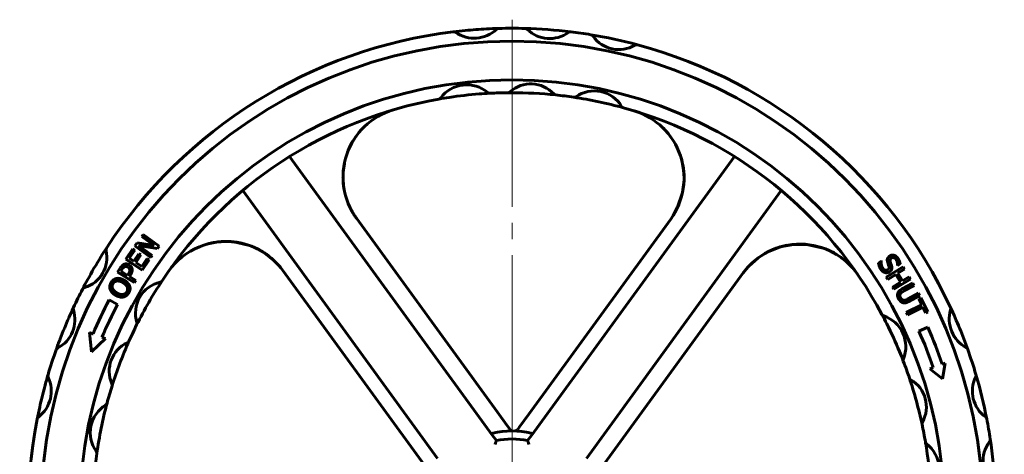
# Model space of a CAD drawing. Header units: millimetres. Extents: x -187 to 437, y 0 to 608.
# Tile 6 of 9: x 79 to 171, y 472 to 512. Entities that reach past the tile are written whole.
import ezdxf

# ---------------------------------------------------------------- set-up
doc = ezdxf.new("R2010")
doc.units = ezdxf.units.MM
doc.linetypes.add('K5LT_AXLED', pattern=[28.364895, 23.864895, -1.5, 1.5, -1.5])
doc.linetypes.add('K5LT_BASIC', pattern=[0])
doc.layers.add('Системный слой (1)', color=7, linetype='Continuous', true_color=0x6c6c6c)

# ---------------------------------------------------------------- blocks, each defined once
blk = doc.blocks.new('U2')
at = {"layer": 'Системный слой (1)', "color": 143, "linetype": 'K5LT_BASIC', "lineweight": 60, "true_color": 0x33acca}
for p, q in [((110.411, 501.463), (110.06, 500.896)), ((110.662, 501.803), (110.411, 501.463)), ((109.773, 500.295), (109.677, 500.07)), ((110.06, 500.896), (109.773, 500.295)), ((109.249, 497.746), (109.248, 497.721)), ((109.248, 497.721), (109.249, 497.67)), ((109.25, 497.875), (109.249, 497.844)), ((109.249, 497.844), (109.249, 497.828)), ((109.249, 497.828), (109.249, 497.82)), ((109.249, 497.82), (109.249, 497.811)), ((109.249, 497.811), (109.249, 497.796)), ((109.249, 497.796), (109.249, 497.785)), ((109.249, 497.785), (109.249, 497.77)), ((109.249, 497.77), (109.249, 497.768)), ((109.249, 497.768), (109.249, 497.765)), ((109.249, 497.765), (109.249, 497.759)), ((109.249, 497.759), (109.249, 497.746)), ((109.249, 497.67), (109.251, 497.576)), ((109.251, 497.576), (109.256, 497.459)), ((109.256, 497.459), (109.274, 497.18)), ((109.274, 497.18), (109.333, 496.703)), ((109.333, 496.703), (109.363, 496.526)), ((109.363, 496.526), (109.369, 496.495)), ((109.369, 496.495), (109.379, 496.449)), ((109.379, 496.449), (109.381, 496.439))]:
    blk.add_line(p, q, dxfattribs=at)
blk = doc.blocks.new('U4')
at = {"layer": 'Системный слой (1)', "color": 143, "linetype": 'K5LT_BASIC', "lineweight": 60, "true_color": 0x33acca}
for p, q in [((149.14, 490.953), (149.599, 491.131)), ((149.599, 491.131), (150.07, 491.277)), ((150.07, 491.277), (150.552, 491.386)), ((151.956, 491.495), (152.428, 491.464)), ((152.428, 491.464), (153.179, 491.34)), ((153.179, 491.34), (153.912, 491.129)), ((153.912, 491.129), (154.183, 491.027)), ((155.26, 490.474), (155.41, 490.375)), ((155.41, 490.375), (155.557, 490.273)), ((155.557, 490.273), (155.701, 490.167))]:
    blk.add_line(p, q, dxfattribs=at)
blk = doc.blocks.new('U5')
at = {"layer": 'Системный слой (1)', "color": 143, "linetype": 'K5LT_BASIC', "lineweight": 60, "true_color": 0x33acca}
for p, q in [((139.061, 502.282), (139.213, 502.126)), ((139.213, 502.126), (139.359, 501.965)), ((139.359, 501.965), (139.5, 501.799)), ((140.736, 499.423), (140.78, 499.261)), ((140.78, 499.261), (140.887, 498.758)), ((140.887, 498.758), (140.953, 498.249)), ((140.953, 498.249), (140.975, 497.905)), ((139.822, 493.951), (139.807, 493.93))]:
    blk.add_line(p, q, dxfattribs=at)
blk = doc.blocks.new('U6')
at = {"layer": 'Системный слой (1)', "color": 143, "linetype": 'K5LT_BASIC', "lineweight": 60, "true_color": 0x33acca}
for p, q in [((139.108, 502.233), (138.761, 502.563)), ((139.428, 501.878), (139.108, 502.233)), ((139.727, 501.504), (139.428, 501.878)), ((140.769, 499.305), (140.712, 499.507)), ((140.933, 498.428), (140.769, 499.305)), ((140.967, 497.985), (140.933, 498.428)), ((140.838, 496.315), (140.976, 497.459)), ((140.972, 497.763), (140.967, 497.985)), ((140.975, 497.652), (140.972, 497.763)), ((140.977, 497.596), (140.975, 497.652)), ((140.976, 497.459), (140.977, 497.472)), ((140.977, 497.569), (140.977, 497.596)), ((140.978, 497.539), (140.977, 497.569)), ((140.977, 497.488), (140.978, 497.492)), ((140.977, 497.481), (140.977, 497.488)), ((140.977, 497.478), (140.977, 497.481)), ((140.977, 497.472), (140.977, 497.478)), ((140.978, 497.52), (140.978, 497.539)), ((140.978, 497.507), (140.978, 497.52)), ((140.978, 497.498), (140.978, 497.507)), ((140.978, 497.492), (140.978, 497.498)), ((140.382, 494.938), (140.838, 496.315)), ((139.964, 494.166), (140.382, 494.938))]:
    blk.add_line(p, q, dxfattribs=at)
blk = doc.blocks.new('U9')
at = {"layer": 'Системный слой (1)', "color": 143, "linetype": 'K5LT_BASIC', "lineweight": 60, "true_color": 0x33acca}
for p, q in [((96.388, 491.438), (96.387, 491.438)), ((96.392, 491.44), (96.388, 491.438)), ((96.394, 491.441), (96.392, 491.44)), ((96.396, 491.441), (96.394, 491.441)), ((96.397, 491.441), (96.396, 491.441)), ((96.398, 491.442), (96.397, 491.441)), ((96.399, 491.442), (96.398, 491.442)), ((96.398, 491.442), (96.398, 491.442)), ((96.4, 491.442), (96.399, 491.442)), ((96.399, 491.442), (96.399, 491.442)), ((96.402, 491.443), (96.4, 491.442)), ((96.405, 491.444), (96.402, 491.443)), ((96.714, 491.533), (96.405, 491.444)), ((97.483, 491.686), (96.714, 491.533)), ((97.873, 491.726), (97.483, 491.686)), ((98.068, 491.738), (97.873, 491.726)), ((98.166, 491.741), (98.068, 491.738)), ((98.214, 491.742), (98.166, 491.741)), ((98.239, 491.743), (98.214, 491.742)), ((98.251, 491.743), (98.239, 491.743)), ((98.257, 491.743), (98.251, 491.743)), ((98.26, 491.743), (98.257, 491.743)), ((98.267, 491.744), (98.26, 491.743)), ((98.279, 491.744), (98.267, 491.744)), ((98.304, 491.744), (98.279, 491.744)), ((99.091, 491.703), (98.304, 491.744)), ((100.415, 491.413), (99.091, 491.703)), ((101.344, 491.023), (101.341, 491.024)), ((101.347, 491.022), (101.344, 491.023)), ((101.349, 491.021), (101.347, 491.022)), ((101.35, 491.02), (101.349, 491.021)), ((101.351, 491.019), (101.35, 491.02)), ((101.352, 491.019), (101.351, 491.019)), ((101.353, 491.018), (101.352, 491.019)), ((101.352, 491.019), (101.352, 491.019)), ((101.352, 491.019), (101.352, 491.019)), ((101.354, 491.018), (101.353, 491.018)), ((101.353, 491.018), (101.353, 491.018)), ((101.357, 491.016), (101.354, 491.018)), ((101.358, 491.016), (101.357, 491.016)), ((101.364, 491.012), (101.358, 491.016)), ((101.372, 491.009), (101.364, 491.012)), ((101.377, 491.006), (101.372, 491.009)), ((101.387, 491.001), (101.377, 491.006)), ((101.392, 490.999), (101.387, 491.001)), ((101.401, 490.994), (101.392, 490.999)), ((101.418, 490.985), (101.401, 490.994)), ((101.453, 490.966), (101.418, 490.985)), ((102.1, 490.566), (101.453, 490.966)), ((102.787, 490.013), (102.1, 490.566)), ((103.39, 489.377), (102.787, 490.013))]:
    blk.add_line(p, q, dxfattribs=at)
blk = doc.blocks.new('U10')
at = {"layer": 'Системный слой (1)', "color": 143, "linetype": 'K5LT_BASIC', "lineweight": 60, "true_color": 0x33acca}
for p, q in [((110.14, 501.04), (110.289, 501.281)), ((110.289, 501.281), (110.447, 501.516)), ((110.003, 500.792), (110.14, 501.04)), ((109.261, 498.122), (109.285, 498.418)), ((109.285, 498.418), (109.373, 499.005)), ((109.373, 499.005), (109.4, 499.136)), ((109.249, 497.836), (109.25, 497.868)), ((109.249, 497.772), (109.249, 497.836)), ((109.255, 497.463), (109.249, 497.772)), ((109.25, 497.868), (109.251, 497.909)), ((109.251, 497.909), (109.253, 497.974)), ((109.253, 497.974), (109.261, 498.122)), ((109.281, 497.094), (109.255, 497.463))]:
    blk.add_line(p, q, dxfattribs=at)
blk = doc.blocks.new('U20')
at = {"layer": 'Системный слой (1)', "color": 143, "linetype": 'K5LT_BASIC', "lineweight": 60, "true_color": 0x33acca}
for p, q in [((149.932, 491.24), (148.76, 490.771)), ((151.167, 491.471), (149.932, 491.24)), ((152.414, 491.462), (151.167, 491.471)), ((153.919, 491.127), (152.414, 491.462)), ((154.211, 491.016), (154.018, 491.091)), ((154.928, 490.671), (154.211, 491.016)), ((147.887, 490.229), (146.996, 489.441)), ((148.76, 490.771), (147.887, 490.229)), ((155.495, 490.315), (154.928, 490.671)), ((156.057, 489.873), (155.495, 490.315))]:
    blk.add_line(p, q, dxfattribs=at)
blk = doc.blocks.new('U39')
at = {"layer": 'Системный слой (1)', "color": 143, "linetype": 'K5LT_BASIC', "lineweight": 60, "true_color": 0x33acca}
for start, end in [(79.60734, 145.02012), (36, 79.60734)]:
    blk.add_arc((98.362, 485.219), 6.525, start, end, dxfattribs=at)
blk = doc.blocks.new('U45')
at = {"layer": 'Системный слой (1)', "color": 30, "linetype": 'K5LT_AXLED', "lineweight": 18, "true_color": 0xff8000}
for q in [(124.971, 512.402), (79.171, 466.602), (170.771, 466.602), (124.971, 420.802)]:
    blk.add_line((124.971, 466.602), q, dxfattribs=at)

msp = doc.modelspace()

# ---------------------------------------------------------------- linework, layer by layer
at = {"layer": 'Системный слой (1)', "color": 143, "linetype": 'K5LT_BASIC', "lineweight": 60, "true_color": 0x33acca}
for p, q in [((118.1566, 505.002), (118.1766, 505.0055)), ((122.9103, 505.5474), (122.9196, 505.5479)), ((122.4197, 474.7064), (104.2863, 499.6648)), ((145.6549, 499.6648), (127.5215, 474.7064)), ((99.9177, 496.4908), (118.051, 471.5324)), ((131.8902, 471.5324), (150.0236, 496.4908)), ((123.6265, 475.838), (110.4949, 493.9121)), ((139.7333, 493.8259), (126.5436, 475.6718)), ((90.52, 492.2074), (90.6535, 492.3909)), ((91.6914, 491.3548), (90.52, 492.2074)), ((90.6535, 492.3909), (92.1331, 491.3139)), ((89.0525, 490.1064), (89.691, 491.0567)), ((89.691, 491.0567), (89.8707, 490.936)), ((89.8829, 491.3322), (90.0863, 491.6115)), ((91.3625, 490.2552), (89.8829, 491.3322)), ((90.0863, 491.6115), (91.6914, 491.3548)), ((91.9725, 491.0933), (90.2203, 491.3672)), ((90.2203, 491.3672), (91.496, 490.4387)), ((92.1331, 491.3139), (91.9725, 491.0933)), ((99.5393, 491.638), (99.5407, 491.6378)), ((90.5715, 489.0859), (89.0525, 490.1064)), ((89.8707, 490.936), (89.3678, 490.1876)), ((89.3678, 490.1876), (89.7839, 489.908)), ((89.7839, 489.908), (90.2528, 490.606)), ((90.4325, 490.4852), (89.9636, 489.7873)), ((90.2528, 490.606), (90.4325, 490.4852)), ((90.5274, 489.4085), (91.0302, 490.1569)), ((91.0302, 490.1569), (91.21, 490.0362)), ((91.496, 490.4387), (91.3625, 490.2552)), ((88.2791, 488.8796), (88.5223, 489.2697)), ((88.6932, 489.1457), (88.5864, 488.9745)), ((89.9636, 489.7873), (90.5274, 489.4085)), ((91.21, 490.0362), (90.5715, 489.0859)), ((159.0711, 489.7344), (159.3265, 489.9021)), ((159.3265, 489.9021), (159.3362, 489.8873)), ((159.7952, 488.4251), (161.3614, 489.3716)), ((160.0379, 489.454), (159.9257, 489.776)), ((160.8382, 489.4919), (160.8284, 489.5067)), ((161.0811, 489.6515), (160.8382, 489.4919)), ((161.4871, 489.1635), (160.8729, 488.7922)), ((161.3614, 489.3716), (161.4871, 489.1635)), ((89.832, 487.9113), (88.2791, 488.8796)), ((88.5864, 488.9745), (89.2056, 488.5885)), ((89.2056, 488.5885), (89.2935, 488.7294)), ((89.4908, 488.6536), (89.3818, 488.4786)), ((89.3818, 488.4786), (89.9606, 488.1177)), ((103.641, 489.0547), (116.8307, 470.9006)), ((133.3393, 470.7344), (146.4709, 488.8085)), ((159.921, 488.2169), (159.7952, 488.4251)), ((160.6876, 488.6802), (159.921, 488.2169)), ((162.0486, 488.2344), (160.4825, 487.2879)), ((161.1232, 487.9593), (160.6876, 488.6802)), ((160.8729, 488.7922), (161.3086, 488.0713)), ((161.3086, 488.0713), (161.9228, 488.4426)), ((161.9228, 488.4426), (162.0486, 488.2344)), ((89.9606, 488.1177), (89.832, 487.9113)), ((160.3567, 487.496), (161.1232, 487.9593)), ((160.4825, 487.2879), (160.3567, 487.496)), ((161.2594, 487.3177), (162.26, 487.868)), ((162.3772, 487.6549), (161.3767, 487.1046)), ((162.26, 487.868), (162.3772, 487.6549)), ((161.7753, 486.3676), (162.781, 486.9208)), ((162.8982, 486.7077), (161.8977, 486.1573)), ((162.781, 486.9208), (162.8982, 486.7077)), ((162.8135, 486.4067), (163.007, 486.5037)), ((163.0887, 485.8579), (162.8135, 486.4067)), ((163.007, 486.5037), (163.6665, 485.1887)), ((87.481, 486.2978), (88.2777, 485.8792)), ((161.6465, 485.1345), (163.0887, 485.8579)), ((163.1977, 485.6405), (161.7555, 484.9171)), ((163.473, 485.0917), (163.1977, 485.6405)), ((159.3856, 484.9489), (159.3877, 484.9449)), ((161.7555, 484.9171), (161.6465, 485.1345)), ((163.6665, 485.1887), (163.473, 485.0917)), ((162.834, 483.3867), (163.6568, 483.7515)), ((85.8476, 481.4557), (85.6541, 483.2668)), ((85.6541, 483.2668), (85.9855, 483.1409)), ((86.8272, 482.8211), (87.1583, 482.6954)), ((87.1583, 482.6954), (85.8476, 481.4557)), ((161.375, 480.592), (161.3767, 480.5875)), ((163.8533, 479.8947), (164.1578, 480.0084)), ((165.0013, 480.3231), (165.262, 480.4204)), ((165.262, 480.4204), (165.0088, 478.9485)), ((165.0088, 478.9485), (163.8533, 479.8947)), ((161.941, 479.0191), (161.9473, 479.0005)), ((124.489, 474.6507), (123.6265, 475.838)), ((126.5436, 475.6718), (125.681, 474.4845)), ((123.1611, 473.6859), (122.4197, 474.7064)), ((124.8881, 474.1014), (124.489, 474.6507)), ((127.5215, 474.7064), (126.7801, 473.6859)), ((163.1148, 474.7272), (163.1169, 474.7171)), ((123.5186, 473.1938), (123.1611, 473.6859)), ((125.502, 474.2381), (125.4893, 474.2206)), ((125.681, 474.4845), (125.502, 474.2381)), ((126.7801, 473.6859), (126.4226, 473.1938)), ((163.4297, 473.0748), (163.4296, 473.0755)), ((163.4303, 473.0717), (163.43, 473.0729)), ((163.4302, 473.072), (163.4303, 473.0717))]:
    msp.add_line(p, q, dxfattribs=at)
for centre, radius, start, end in [((124.9706, 466.6019), 45, 96.973948, 146.96572), ((124.9706, 466.6019), 45, 95.540234, 96.973948), ((119.5432, 510.9711), 0.3, 55.29926, 96.973948), ((119.5432, 510.9711), 0.3, 55.29926, 96.973948), ((121.4476, 513.7214), 3.0452, 235.29926, 313.252469), ((124.9706, 466.6019), 45, 93.011495, 95.540234), ((124.9706, 466.6019), 45, 91.577781, 93.011495), ((123.7399, 511.2849), 0.3, 91.577781, 133.252469), ((124.9706, 466.6019), 45, 90, 91.577781), ((124.9706, 466.6019), 45, 88.445001, 90), ((124.9706, 466.6019), 45, 83.031526, 88.445001), ((126.1836, 511.2854), 0.3, 45.459841, 88.445001), ((126.1836, 511.2854), 0.3, 45.459841, 88.445001), ((128.4738, 513.6126), 2.9651, 225.459841, 306.016687), ((130.3938, 510.9717), 0.3, 83.031526, 126.016687), ((124.9706, 466.6019), 45, 80.609597, 83.031526), ((124.9706, 466.6019), 43.8, 90, 180), ((124.9706, 466.6019), 43.8, 180, 90), ((132.2639, 510.7029), 0.3, 34.43548, 80.609597), ((124.9706, 466.6019), 45, 74.96572, 80.609597), ((134.9079, 512.5156), 2.9057, 214.43548, 301.139838), ((136.5657, 509.7718), 0.3, 74.96572, 121.139838), ((124.9706, 466.6019), 45, 24.973948, 74.96572), ((124.9706, 466.6019), 40.2, 90, 180), ((124.9706, 466.6019), 40.2, 180, 90), ((120.7611, 503.3281), 3.0075, 49.616829, 143.460368), ((124.5822, 505.8999), 0.3, 270.566225, 312.013823), ((126.7198, 503.5272), 2.8936, 42.56209, 132.013823), ((132.6177, 502.7689), 2.993, 31.406123, 124.716479), ((124.9706, 466.6019), 39, 100.062892, 146.567757), ((118.1038, 505.2973), 0.3, 280.062892, 323.460368), ((124.9706, 466.6019), 39, 98.603111, 100.062163), ((124.9706, 466.6019), 39, 94.474086, 98.603111), ((124.9706, 466.6019), 39, 93.014304, 94.474086), ((122.904, 505.8475), 0.3, 229.616829, 273.014304), ((122.904, 505.8475), 0.3, 229.616829, 273.014304), ((124.9706, 466.6019), 39, 90.566225, 93.014304), ((124.9706, 466.6019), 39, 90, 90.566225), ((124.9706, 466.6019), 39, 84.009688, 90), ((129.072, 505.6873), 0.3, 222.56209, 264.009688), ((129.072, 505.6873), 0.3, 222.56209, 264.009688), ((124.9706, 466.6019), 39, 81.554844, 84.009688), ((130.7423, 505.4757), 0.3, 261.554844, 304.716479), ((124.9706, 466.6019), 39, 74.567778, 81.554844), ((115.7737, 497.7474), 6.525, 106.451306, 216), ((135.4283, 504.4849), 0.3, 211.406123, 254.567757), ((135.4283, 504.4849), 0.3, 211.406123, 254.567757), ((124.9706, 466.6019), 39, 28.062892, 74.567757), ((134.4545, 497.6612), 6.525, 324, 73.020123), ((124.9706, 466.6019), 45, 146.96572, 148.203144), ((87.4966, 490.9697), 0.3, 146.96572, 193.139838), ((151.7497, 484.9732), 6.525, 34.451306, 144), ((84.3748, 490.2409), 2.9057, 286.43548, 13.139838), ((124.9706, 466.6019), 45, 148.203144, 151.372174), ((124.9706, 466.6019), 45, 151.372174, 152.609597), ((85.2818, 487.1661), 0.3, 106.43548, 152.609597), ((85.2818, 487.1661), 0.3, 106.43548, 152.609597), ((92.9368, 485.0509), 2.993, 103.406123, 196.716479), ((124.9706, 466.6019), 39, 146.567757, 153.554844), ((92.1733, 488.2542), 0.3, 283.406123, 326.567757), ((124.9706, 466.6019), 45, 152.609597, 155.031526), ((124.9706, 466.6019), 45, 155.031526, 156.403372), ((84.4483, 485.4706), 0.3, 155.031526, 198.016687), ((124.9706, 466.6019), 42.3486, 152.283886, 156.987928), ((124.9706, 466.6019), 41.4486, 152.283886, 156.963913), ((165.4912, 485.4745), 0.3, 343.29926, 24.973948), ((124.9706, 466.6019), 45, 19.577781, 24.973948), ((81.3433, 484.4607), 2.9651, 297.459841, 18.016687), ((124.9706, 466.6019), 45, 156.403372, 159.073155), ((159.6502, 485.0902), 0.3, 208.062892, 251.460368), ((124.9706, 466.6019), 39, 26.603111, 28.062892), ((159.6502, 485.0902), 0.3, 208.062892, 251.460368), ((158.5985, 481.9544), 3.0075, 337.616829, 71.460368), ((168.6953, 484.5131), 3.0452, 163.29926, 241.252469), ((124.9706, 466.6019), 39, 153.554844, 156.009688), ((89.7829, 484.1038), 0.3, 333.554844, 16.716479), ((124.9706, 466.6019), 39, 22.474086, 26.603111), ((124.9706, 466.6019), 42.317, 18.92011, 23.907769), ((86.4062, 482.9811), 0.45, 156.987928, 159.198802), ((124.9706, 466.6019), 41.417, 18.886575, 23.907769), ((124.9706, 466.6019), 45, 159.073155, 160.445001), ((82.8489, 481.5635), 0.3, 117.459841, 160.445001), ((90.3931, 479.6759), 2.8936, 114.56209, 204.013823), ((124.9706, 466.6019), 39, 156.009688, 162.566225), ((89.0656, 482.5805), 0.3, 294.56209, 336.009688), ((167.0864, 481.5802), 0.3, 19.577781, 61.252469), ((124.9706, 466.6019), 45, 160.445001, 163.577781), ((124.9706, 466.6019), 39, 21.014304, 22.474086), ((124.9706, 466.6019), 45, 16.445001, 19.577781), ((161.6568, 480.6949), 0.3, 157.616829, 201.014304), ((124.9706, 466.6019), 39, 18.566225, 21.014304), ((79.0686, 477.812), 3.0452, 307.29926, 25.252469), ((124.9706, 466.6019), 45, 163.577781, 165.011495), ((82.0942, 479.2392), 0.3, 163.577781, 205.252469), ((170.7631, 477.7973), 2.9651, 153.459841, 234.016687), ((167.842, 479.2562), 0.3, 333.459841, 16.445001), ((124.9706, 466.6019), 45, 11.031526, 16.445001), ((124.9706, 466.6019), 45, 165.011495, 167.540234), ((124.9706, 466.6019), 39, 162.566225, 165.014304), ((87.4759, 478.3763), 0.3, 342.566225, 24.013823), ((124.9706, 466.6019), 39, 16.990333, 18.566225), ((162.2253, 479.115), 0.3, 198.566225, 240.013823), ((160.6292, 476.3489), 2.8936, 330.56209, 60.013823), ((124.9706, 466.6019), 39, 13.58558, 16.990333), ((88.7411, 473.9474), 3.0075, 121.616829, 215.460368), ((124.9706, 466.6019), 39, 165.014304, 172.062892), ((87.0072, 476.764), 0.3, 301.616829, 345.014304), ((124.9706, 466.6019), 45, 167.540234, 168.973948), ((124.9706, 466.6019), 39, 12.009688, 13.58558), ((124.9706, 466.6019), 45, 168.973948, 218.96572), ((81.0958, 475.151), 0.3, 127.29926, 168.973948), ((163.4104, 474.7793), 0.3, 150.56209, 192.009688), ((124.9706, 466.6019), 39, 9.554844, 12.009688), ((168.8447, 475.1552), 0.3, 11.031526, 54.016687), ((124.9706, 466.6019), 45, 8.609597, 11.031526), ((124.9706, 466.6019), 7.5, 76.193038, 103.806962), ((125.2466, 474.397), 0.3, 267.972581, 324), ((124.9706, 466.6019), 6.75, 77.578178, 102.421822), ((163.7254, 473.1253), 0.3, 189.554844, 232.716479), ((124.9706, 466.6019), 39, 2.938801, 9.553857), ((161.7307, 470.5053), 2.993, 317.174972, 52.716479), ((171.708, 471.3391), 2.9057, 142.43548, 229.139838), ((169.1669, 473.2935), 0.3, 322.43548, 8.609597), ((124.9706, 466.6019), 45, 2.96572, 8.609597), ((124.9706, 466.6019), 39, 172.062892, 218.567757), ((86.0471, 472.0286), 0.3, 352.062892, 35.460368)]:
    msp.add_arc(centre, radius, start, end, dxfattribs=at)
for points, knots in [([(110.4949, 493.9121), (110.4233, 494.0106), (110.3545, 494.1111), (110.2228, 494.316), (110.1598, 494.4204), (110.0398, 494.6324), (109.9828, 494.7402), (109.9272, 494.8526), (109.9256, 494.8558), (109.912, 494.8835), (109.9001, 494.9081), (109.8808, 494.9485), (109.8733, 494.9643), (109.8613, 494.9902), (109.8566, 495.0002), (109.8496, 495.0153), (109.8474, 495.0202), (109.8451, 495.0252)], [0, 0, 0, 0, 5.4780613, 5.4780613, 10.9561226, 10.9561226, 16.4341839, 16.4341839, 16.5944553, 16.5944553, 17.8235121, 17.8235121, 18.6072298, 18.6072298, 19.1069735, 19.1069735, 19.3515561, 19.3515561, 19.3515561, 19.3515561]), ([(97.2798, 491.6528), (97.4974, 491.6894), (97.7165, 491.7151), (98.0587, 491.7379), (98.1817, 491.7438), (98.4656, 491.7442), (98.6271, 491.7414), (98.821, 491.7289), (98.8542, 491.7265), (98.9872, 491.716), (99.0867, 491.7057), (99.2266, 491.6879), (99.2673, 491.6823), (99.3246, 491.6739), (99.3413, 491.6714), (99.3648, 491.6678), (99.3716, 491.6667), (99.3813, 491.6652), (99.3841, 491.6647), (99.3881, 491.6641), (99.3892, 491.6639), (99.3916, 491.6635), (99.3927, 491.6633), (99.3947, 491.663), (99.3956, 491.6629), (99.398, 491.6625), (99.3995, 491.6622), (99.4041, 491.6615), (99.4072, 491.661), (99.4162, 491.6595), (99.4222, 491.6585), (99.4403, 491.6555), (99.4523, 491.6535), (99.4883, 491.6473), (99.5122, 491.643), (99.5372, 491.6384), (99.5383, 491.6382), (99.5393, 491.6381)], [23.5697752, 23.5697752, 23.5697752, 23.5697752, 26.5940052, 26.5940052, 28.2848455, 28.2848455, 30.5080262, 30.5080262, 30.9677307, 30.9677307, 32.3497538, 32.3497538, 32.9177579, 32.9177579, 33.1512045, 33.1512045, 33.2471499, 33.2471499, 33.2865829, 33.2865829, 33.3027896, 33.3027896, 33.3189964, 33.3189964, 33.3309522, 33.3309522, 33.3527383, 33.3527383, 33.3952479, 33.3952479, 33.4797356, 33.4797356, 33.6484454, 33.6484454, 33.9853336, 33.9853336, 34, 34, 34, 34]), ([(100.9429, 491.2115), (100.9525, 491.2074), (100.9621, 491.2032), (100.9833, 491.1939), (100.9949, 491.1888), (101.0112, 491.1816), (101.016, 491.1795), (101.0227, 491.1765), (101.0247, 491.1756), (101.0275, 491.1744), (101.0283, 491.174), (101.0299, 491.1733), (101.0307, 491.1729), (101.032, 491.1723), (101.0325, 491.1721), (101.034, 491.1715), (101.0349, 491.1711), (101.0375, 491.1699), (101.0392, 491.1691), (101.0443, 491.1668), (101.0477, 491.1653), (101.0579, 491.1606), (101.0647, 491.1576), (101.0851, 491.1483), (101.0986, 491.1421), (101.139, 491.1233), (101.1658, 491.1106), (101.2459, 491.0721), (101.2989, 491.0458), (101.3857, 491.0011), (101.42, 490.9835), (101.5233, 490.9268), (101.593, 490.8886), (101.6962, 490.8283), (101.7311, 490.8084), (101.875, 490.7167), (101.9859, 490.6477), (102.1848, 490.5094), (102.2748, 490.4433), (102.3631, 490.3749)], [10.2891119, 10.2891119, 10.2891119, 10.2891119, 10.6447949, 10.6447949, 11.0731988, 11.0731988, 11.2498242, 11.2498242, 11.3226447, 11.3226447, 11.3526676, 11.3526676, 11.3826905, 11.3826905, 11.4020387, 11.4020387, 11.4353975, 11.4353975, 11.4994465, 11.4994465, 11.6262101, 11.6262101, 11.8790701, 11.8790701, 12.3834557, 12.3834557, 13.3895583, 13.3895583, 15.396426, 15.396426, 16.7029838, 16.7029838, 19.3994866, 19.3994866, 20.762646, 20.762646, 25.1994866, 25.1994866, 29, 29, 29, 29]), ([(146.4709, 488.8085), (146.5479, 488.9145), (146.6282, 489.0181), (146.795, 489.2203), (146.8815, 489.3189), (147.0602, 489.5107), (147.1525, 489.6039), (147.2508, 489.6974), (147.2541, 489.7006), (147.2764, 489.7217), (147.2954, 489.7395), (147.3209, 489.7631), (147.3272, 489.7689), (147.3355, 489.7765), (147.3376, 489.7784), (147.3403, 489.7809), (147.341, 489.7816), (147.3423, 489.7828), (147.343, 489.7834), (147.3443, 489.7845), (147.3448, 489.785), (147.3464, 489.7865), (147.3475, 489.7875), (147.3499, 489.7897), (147.3513, 489.791), (147.3528, 489.7923)], [0, 0, 0, 0, 5.6, 5.6, 11.2, 11.2, 16.8, 16.8, 16.9957149, 16.9957149, 18.1101556, 18.1101556, 18.4750733, 18.4750733, 18.5945636, 18.5945636, 18.6336901, 18.6336901, 18.6728166, 18.6728166, 18.7049872, 18.7049872, 18.7658506, 18.7658506, 18.847554, 18.847554, 18.847554, 18.847554]), ([(123.1807, 473.8852), (123.1544, 473.8787), (123.1324, 473.8716), (123.1029, 473.8554), (123.0935, 473.8469), (123.0841, 473.8265), (123.084, 473.8153), (123.0915, 473.7881), (123.1, 473.7724), (123.1153, 473.7493), (123.1199, 473.7427), (123.1247, 473.7361)], [0.00042724, 0.00042724, 0.00042724, 0.00042724, 0.03252885, 0.03252885, 0.05844422, 0.05844422, 0.08305158, 0.08305158, 0.11094162, 0.11094162, 0.12154514, 0.12154514, 0.12154514, 0.12154514]), ([(126.8165, 473.7361), (126.8216, 473.7431), (126.8264, 473.7499), (126.8427, 473.7748), (126.8516, 473.7918), (126.8575, 473.8198), (126.8563, 473.8307), (126.845, 473.8496), (126.8356, 473.8572), (126.807, 473.8722), (126.7857, 473.879), (126.7605, 473.8852)], [0.26120985, 0.26120985, 0.26120985, 0.26120985, 0.27213363, 0.27213363, 0.30273674, 0.30273674, 0.32763859, 0.32763859, 0.35165235, 0.35165235, 0.3825611, 0.3825611, 0.3825611, 0.3825611]), ([(123.3933, 472.856), (123.3935, 472.8565), (123.3936, 472.857), (123.4045, 472.8871), (123.4153, 472.9166), (123.4362, 472.9734), (123.4463, 473.0008), (123.4692, 473.0624), (123.4814, 473.0951), (123.5002, 473.1451), (123.5072, 473.1637), (123.5163, 473.1878), (123.5186, 473.1938), (123.5186, 473.1938)], [-0.00053974, -0.00053974, -0.00053974, -0.00053974, 0, 0, 0.0314048, 0.0314048, 0.06211351, 0.06211351, 0.10447717, 0.10447717, 0.14037713, 0.14037713, 0.17355906, 0.17355906, 0.17355906, 0.17355906]), ([(126.4226, 473.1938), (126.4226, 473.1938), (126.4249, 473.1878), (126.434, 473.1637), (126.441, 473.1451), (126.4598, 473.0951), (126.4721, 473.0624), (126.495, 473.0008), (126.5051, 472.9734), (126.5259, 472.9166), (126.5367, 472.8871), (126.5476, 472.857), (126.5478, 472.8565), (126.548, 472.856)], [0, 0, 0, 0, 0.0329948, 0.0329948, 0.06869231, 0.06869231, 0.11081706, 0.11081706, 0.1413526, 0.1413526, 0.1725803, 0.1725803, 0.173117, 0.173117, 0.173117, 0.173117]), ([(163.4297, 473.0748), (163.4297, 473.0746), (163.4298, 473.0743), (163.454, 472.9323), (163.5026, 472.7905), (163.5771, 472.6818)], [-0.00039593, -0.00039593, -0.00039593, -0.00039593, 0, 0, 0.20279718, 0.20279718, 0.20279718, 0.20279718]), ([(163.4809, 472.9512), (163.4809, 472.9512), (163.4809, 472.9512), (163.4806, 472.9517), (163.4802, 472.9522), (163.4785, 472.9546), (163.4771, 472.9567), (163.4748, 472.9601), (163.4739, 472.9616), (163.4723, 472.964), (163.4716, 472.9651), (163.4704, 472.967), (163.4699, 472.9679), (163.4689, 472.9694), (163.4685, 472.9701), (163.4678, 472.9713), (163.4675, 472.9718), (163.4669, 472.9728), (163.4666, 472.9733), (163.4662, 472.9741), (163.466, 472.9743), (163.4656, 472.9751), (163.4653, 472.9755), (163.4647, 472.9767), (163.4642, 472.9774), (163.463, 472.9796), (163.4622, 472.9811), (163.4612, 472.983), (163.4609, 472.9835), (163.4597, 472.9858), (163.4587, 472.9876), (163.4565, 472.992), (163.4553, 472.9946), (163.4528, 472.9999), (163.4516, 473.0026), (163.4497, 473.0069), (163.449, 473.0085), (163.4484, 473.0101)], [1.1408675, 1.1408675, 1.1408675, 1.1408675, 1.1569576, 1.1569576, 1.5014282, 1.5014282, 3.0028563, 3.0028563, 4.0572105, 4.0572105, 4.8082502, 4.8082502, 5.4543858, 5.4543858, 5.9367643, 5.9367643, 6.2968886, 6.2968886, 6.6570128, 6.6570128, 6.8570903, 6.8570903, 7.1772196, 7.1772196, 7.6974264, 7.6974264, 8.73784, 8.73784, 9.0582989, 9.0582989, 10.3389993, 10.3389993, 12.1179368, 12.1179368, 13.9633518, 13.9633518, 15, 15, 15, 15]), ([(163.5437, 472.8866), (163.5556, 472.8776), (163.5676, 472.8682), (163.592, 472.849), (163.6043, 472.8392), (163.6291, 472.819), (163.6415, 472.8087), (163.6586, 472.7943), (163.6632, 472.7904), (163.6715, 472.7834), (163.6752, 472.7802), (163.6826, 472.7738), (163.6864, 472.7706), (163.6974, 472.761), (163.7047, 472.7546), (163.7179, 472.743), (163.7237, 472.7378), (163.7296, 472.7325)], [0, 0, 0, 0, 3.2, 3.2, 6.4, 6.4, 9.6, 9.6, 10.7673831, 10.7673831, 11.7128905, 11.7128905, 12.6583979, 12.6583979, 14.5178845, 14.5178845, 16, 16, 16, 16])]:
    msp.add_open_spline(points, degree=3, knots=knots, dxfattribs=at)
for points in [[(159.9257, 489.776), (159.8947, 489.8692), (159.8756, 490.0359), (159.8947, 490.1176)], [(159.8947, 490.1176), (159.9145, 490.1981), (160.0167, 490.3397), (160.1059, 490.3983)], [(160.1059, 490.3983), (160.2918, 490.5205), (160.734, 490.3958), (160.8814, 490.1715)], [(160.2662, 490.2003), (160.1696, 490.1367), (160.1219, 489.9581), (160.1594, 489.8444)], [(160.7143, 490.0422), (160.6215, 490.1835), (160.3741, 490.2711), (160.2662, 490.2003)], [(160.8814, 490.1715), (160.9661, 490.0426), (161.0651, 489.7812), (161.0811, 489.6515)], [(88.5223, 489.2697), (88.6086, 489.4081), (88.7748, 489.5736), (88.8726, 489.6157)], [(88.9249, 489.3856), (88.8616, 489.357), (88.7536, 489.2426), (88.6932, 489.1457)], [(88.8726, 489.6157), (88.9859, 489.6657), (89.2296, 489.6501), (89.3592, 489.5692)], [(89.2313, 489.3501), (89.1508, 489.4003), (88.998, 489.4187), (88.9249, 489.3856)], [(89.4067, 489.1185), (89.3892, 489.194), (89.3056, 489.3038), (89.2313, 489.3501)], [(89.3592, 489.5692), (89.4599, 489.5065), (89.5964, 489.3218), (89.6193, 489.2183)], [(89.6193, 489.2183), (89.6483, 489.0884), (89.5944, 488.8197), (89.4908, 488.6536)], [(159.282, 489.1543), (159.1729, 489.3203), (159.0892, 489.5989), (159.0711, 489.7344)], [(159.683, 488.8464), (159.5681, 488.8755), (159.374, 489.0142), (159.282, 489.1543)], [(159.3362, 489.8873), (159.308, 489.725), (159.3708, 489.4025), (159.4482, 489.2848)], [(159.4482, 489.2848), (159.559, 489.1162), (159.8122, 489.036), (159.9275, 489.1117)], [(159.9275, 489.1117), (160.0192, 489.172), (160.0738, 489.3374), (160.0379, 489.454)], [(160.2849, 489.4779), (160.34, 489.2887), (160.2415, 489.0146), (160.099, 488.921)], [(160.1594, 489.8444), (160.1844, 489.7685), (160.2627, 489.5521), (160.2849, 489.4779)], [(160.8284, 489.5067), (160.8473, 489.6238), (160.7966, 489.917), (160.7143, 490.0422)], [(87.6661, 487.9088), (87.7587, 488.0711), (88.0206, 488.2665), (88.1738, 488.2985)], [(88.1738, 488.2985), (88.3309, 488.3283), (88.6973, 488.2523), (88.8957, 488.139)], [(89.2935, 488.7294), (89.3719, 488.8553), (89.4282, 489.0352), (89.4067, 489.1185)], [(160.099, 488.921), (160.0085, 488.8615), (159.7869, 488.8206), (159.683, 488.8464)], [(87.5891, 487.2748), (87.5365, 487.4278), (87.5748, 487.7491), (87.6661, 487.9088)], [(87.8496, 487.8057), (87.7842, 487.6911), (87.7655, 487.4729), (87.8129, 487.3587)], [(87.8129, 487.3587), (87.858, 487.2492), (88.0644, 487.0425), (88.219, 486.9543)], [(88.2153, 488.0631), (88.0968, 488.047), (87.9129, 487.9164), (87.8496, 487.8057)], [(88.7699, 487.9188), (88.6128, 488.0085), (88.3304, 488.0793), (88.2153, 488.0631)], [(89.1399, 487.0687), (89.2657, 487.2889), (89.0828, 487.74), (88.7699, 487.9188)], [(88.8957, 488.139), (89.0888, 488.0287), (89.3458, 487.752), (89.3985, 487.599)], [(89.3985, 487.599), (89.4533, 487.4379), (89.4111, 487.1188), (89.3221, 486.9629)], [(160.8552, 486.8956), (160.8919, 487.0258), (161.0879, 487.2233), (161.2594, 487.3177)], [(88.0932, 486.7341), (87.8936, 486.8481), (87.6463, 487.1208), (87.5891, 487.2748)], [(88.813, 486.574), (88.6552, 486.5429), (88.2889, 486.6223), (88.0932, 486.7341)], [(88.219, 486.9543), (88.5319, 486.7755), (89.0142, 486.8485), (89.1399, 487.0687)], [(89.3221, 486.9629), (89.2301, 486.802), (88.9736, 486.6069), (88.813, 486.574)], [(160.9415, 486.3879), (160.8636, 486.5296), (160.8219, 486.7808), (160.8552, 486.8956)], [(161.091, 486.8578), (161.0496, 486.7791), (161.0648, 486.5946), (161.1234, 486.488)], [(161.3767, 487.1046), (161.2649, 487.0431), (161.1299, 486.9316), (161.091, 486.8578)], [(161.1234, 486.488), (161.1784, 486.388), (161.3305, 486.2685), (161.419, 486.2613)], [(161.3248, 486.0419), (161.2072, 486.0771), (161.023, 486.2398), (160.9415, 486.3879)], [(161.8977, 486.1573), (161.7301, 486.0651), (161.4538, 486.0012), (161.3248, 486.0419)], [(161.419, 486.2613), (161.5023, 486.2546), (161.6674, 486.3082), (161.7753, 486.3676)]]:
    msp.add_open_spline(points, degree=2, dxfattribs=at)

# ---------------------------------------------------------------- block references
at = {"layer": 'Системный слой (1)'}
for name in ['U45', 'U6', 'U5', 'U2', 'U10', 'U39', 'U9', 'U20', 'U4']:
    msp.add_blockref(name, (0, 0), dxfattribs=at)

doc.saveas('drawing.dxf')
